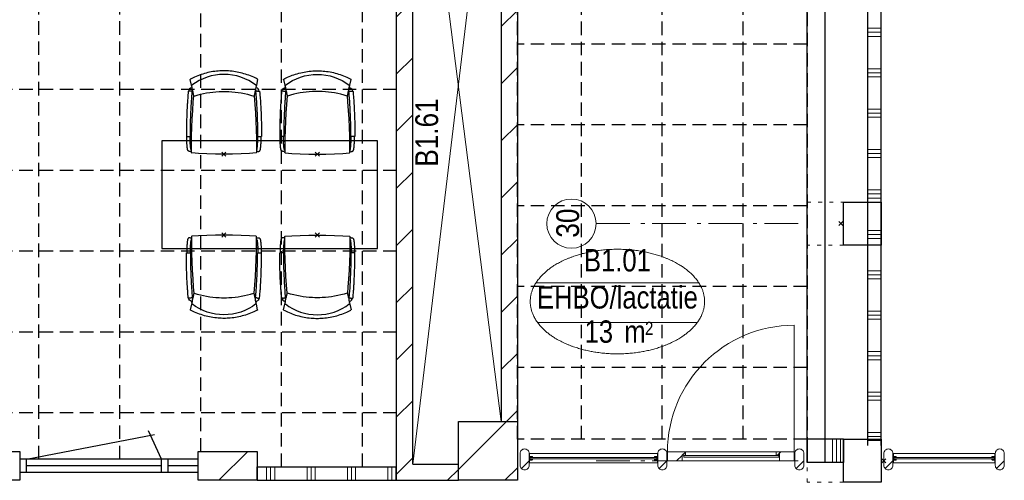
# Model space of a CAD drawing. Header units: millimetres. Extents: x 293454 to 524618, y 211738 to 307297.
# Tile 12 of 152: x 329295 to 336601, y 257749 to 261167. Entities that reach past the tile are written whole.
import ezdxf
from ezdxf.enums import TextEntityAlignment as Align

# ---------------------------------------------------------------- set-up
doc = ezdxf.new("R2010")
doc.units = ezdxf.units.MM
doc.header["$LTSCALE"] = 400
doc.header["$PDMODE"] = 3
doc.header["$PDSIZE"] = 15
for name, pattern in [('HIDDEN', [0.375, 0.25, -0.125]), ('STYLE_05', [0.208282, 0.069427, -0.138855]), ('STYLE_06', [1.041641, 0.625, -0.208282, 0.069427, -0.138931])]:
    doc.linetypes.add(name, pattern=pattern)
for name, color, linetype in [('-ve', 2, 'HIDDEN'), ('co2-1-n-1-0-8_ip0', 7, 'Continuous'), ('inlay', 6, 'Continuous'), ('inr', 4, 'Continuous'), ('plafond', 255, 'HIDDEN'), ('plat', 5, 'Continuous')]:
    doc.layers.add(name, color=color, linetype=linetype)
for name, color, linetype, lineweight in [('mat-beton (ihwg)', 5, 'Continuous', 25), ('mat-glas-hor', 5, 'Continuous', 15), ('mat-kalkzandsteen', 5, 'Continuous', 25), ('mat-naaldhout', 140, 'Continuous', 15), ('mat-scheidingswand-horizontaal', 5, 'Continuous', 25), ('None', 7, 'Continuous', 9), ('Ruimtenummers', 5, 'Continuous', 25)]:
    doc.layers.add(name, color=color, linetype=linetype, lineweight=lineweight)
doc.styles.add('Arial Narrow', font='ARIALN.TTF', dxfattribs={"height": 222.25})

# ---------------------------------------------------------------- blocks, each defined once
blk = doc.blocks.new('plafond b1')
at = {"layer": 'plafond'}
for p, q in [((33295, 9747.1), (33295, 15151.6)), ((33895, 9747.1), (33895, 15151.6)), ((34495, 9804.1), (34495, 15151.6)), ((35095, 9690.1), (35095, 15151.6)), ((35695, 9690.1), (35695, 15151.6)), ((37320, 9895.1), (37320, 15161.1)), ((37920, 9895.1), (37920, 15161.1)), ((38520, 9895.1), (38520, 15161.1)), ((38995, 12828.1), (36845, 12828.1)), ((35949, 12490.1), (21353.5, 12490.1)), ((38995, 12228.1), (36845, 12228.1)), ((35949, 11890.1), (27605, 11890.1)), ((38995, 11628.1), (36845, 11628.1)), ((35949, 11290.1), (27803.5, 11290.1)), ((38995, 11028.1), (36845, 11028.1)), ((35949, 10690.1), (27803.5, 10690.1)), ((38995, 10428.1), (36845, 10428.1)), ((35949, 10090.1), (27803.5, 10090.1))]:
    blk.add_line(p, q, dxfattribs=at)
blk.add_lwpolyline([(35949, 9590.1), (35949, 15151.6), (210, 15151.6), (210, 2015.1), (34546.5, 2015.1)], dxfattribs=at)
blk.add_lwpolyline([(38995, 9895.1), (36845, 9895.1), (36845, 15161.1), (38995, 15161.1)], close=True, dxfattribs=at)
blk = doc.blocks.new('*X74')
at = {"layer": 'None', "lineweight": 9}
blk.add_line((-21053.8, 2705), (-20839.8, 2919), dxfattribs=at)
blk = doc.blocks.new('*X75')
at = {"layer": 'None', "lineweight": 9}
for p, q in [((-19275.9, 2785.8), (-18919.7, 3142)), ((-18932.5, 2705), (-18838.9, 2798.5))]:
    blk.add_line(p, q, dxfattribs=at)
blk = doc.blocks.new('*X79')
at = {"layer": 'None', "lineweight": 9}
for p, q in [((-20700, 2705), (-20700, 2805)), ((-20670, 2705), (-20670, 2805)), ((-20640, 2705), (-20640, 2805)), ((-20400, 2705), (-20400, 2805)), ((-20370, 2705), (-20370, 2805)), ((-20340, 2705), (-20340, 2805)), ((-20100, 2705), (-20100, 2805)), ((-20070, 2705), (-20070, 2805)), ((-20040, 2705), (-20040, 2805)), ((-19800, 2705), (-19800, 2805)), ((-19770, 2705), (-19770, 2805)), ((-19740, 2705), (-19740, 2805))]:
    blk.add_line(p, q, dxfattribs=at)
blk = doc.blocks.new('*U85')
at = {"layer": 'None', "color": 43, "linetype": 'Continuous', "lineweight": 9}
for p, q in [((-19614.9, 8276), (-18958.9, 3142)), ((-18958.9, 8276), (-19614.9, 2825))]:
    blk.add_line(p, q, dxfattribs=at)
blk = doc.blocks.new('*X87')
at = {"layer": 'None', "lineweight": 9}
for p, q in [((-18958.9, 8194), (-18876.9, 8276)), ((-18958.9, 7769.7), (-18838.9, 7889.7)), ((-18958.9, 7345.4), (-18838.9, 7465.4)), ((-18958.9, 6921.2), (-18838.9, 7041.2)), ((-18958.9, 6496.9), (-18838.9, 6616.9)), ((-18958.9, 6072.6), (-18838.9, 6192.6)), ((-18958.9, 5648.4), (-18838.9, 5768.4)), ((-18958.9, 5224.1), (-18838.9, 5344.1)), ((-18958.9, 4799.8), (-18838.9, 4919.8)), ((-18958.9, 4375.6), (-18838.9, 4495.6)), ((-18958.9, 3951.3), (-18838.9, 4071.3)), ((-18958.9, 3527.1), (-18838.9, 3647.1)), ((-18919.7, 3142), (-18838.9, 3222.8))]:
    blk.add_line(p, q, dxfattribs=at)
blk = doc.blocks.new('*X88')
at = {"layer": 'None', "lineweight": 9}
blk.add_line((-19356.7, 2705), (-19275.9, 2785.8), dxfattribs=at)
blk = doc.blocks.new('*X89')
at = {"layer": 'None', "lineweight": 9}
for p, q in [((-19734.9, 8266.5), (-19725.4, 8276)), ((-19734.9, 7842.2), (-19614.9, 7962.2)), ((-19734.9, 7418), (-19614.9, 7538)), ((-19734.9, 6993.7), (-19614.9, 7113.7)), ((-19734.9, 6569.4), (-19614.9, 6689.4)), ((-19734.9, 6145.2), (-19614.9, 6265.2)), ((-19734.9, 5720.9), (-19614.9, 5840.9)), ((-19734.9, 5296.6), (-19614.9, 5416.6)), ((-19734.9, 4872.4), (-19614.9, 4992.4)), ((-19734.9, 4448.1), (-19614.9, 4568.1)), ((-19734.9, 4023.8), (-19614.9, 4143.8)), ((-19734.9, 3599.6), (-19614.9, 3719.6)), ((-19734.9, 3175.3), (-19614.9, 3295.3)), ((-19734.9, 2751.1), (-19614.9, 2871.1))]:
    blk.add_line(p, q, dxfattribs=at)
blk = doc.blocks.new('co2-1-n-1-0-8_b2')
for p, q in [((-251.5, -20.3), (-255.8, -20.3)), ((251.5, -20.3), (255.8, -20.3)), ((-249.1, -132.2), (-279.1, -131.7)), ((-251.6, -131.7), (-251.6, -132.2)), ((251.6, -131.7), (251.6, -132.2)), ((-220.5, -431.4), (-220.7, -431.4)), ((220.7, -431.4), (220.5, -431.4)), ((-239.3, -492.8), (-236.8, -493.3)), ((-231.5, -468.8), (-234.2, -468.3)), ((234.4, -468), (231.4, -468.6)), ((236.7, -493), (239.1, -492.6)), ((-250, -554.2), (-241.1, -513.2)), ((241.1, -513.2), (250, -554.2))]:
    blk.add_line(p, q)
at = {"flags": 128}
for points in [[(-238.5, -9.5), (-189.8, -6), (-126.6, -2.7), (-63.3, -0.7), (0, 0)], [(0, 0), (63.3, -0.7), (126.6, -2.7), (189.8, -6), (238.5, -9.5)], [(-255.8, -20.3), (-257.1, -20.4), (-258.3, -20.7), (-259.5, -21.1), (-260.7, -21.6), (-261.9, -22.1), (-263, -22.8), (-264.1, -23.6), (-265.4, -24.8), (-266.8, -26.5), (-267.8, -28.1), (-268.4, -29.4), (-268.8, -30.4), (-269.5, -32.8), (-270, -34.9), (-270.5, -37.1), (-270.9, -39.4), (-271.3, -41.9), (-271.6, -44.3), (-272, -46.9), (-272.4, -49.7), (-272.7, -52.9), (-273.1, -56.4), (-273.5, -60.3), (-273.8, -64.4), (-274.2, -69.1), (-274.6, -74.7), (-275, -81.4), (-275.4, -89.2), (-275.8, -98.1), (-276, -105.6), (-276.2, -113.7), (-276.3, -122.4), (-276.4, -131.8)], [(-223.6, -431.8), (-228.8, -369.6), (-233.1, -307.4), (-236.5, -244.1), (-239, -180.9), (-240.5, -117.6), (-241, -54.2), (-240.8, -12)], [(240.8, -12), (240.9, -73.4), (240.1, -134.8), (238.4, -198.1), (235.7, -261.3), (232, -324.6), (227.4, -387.7), (223.6, -431.8)], [(255.8, -20.3), (257.1, -20.4), (258.3, -20.7), (259.5, -21.1), (260.7, -21.6), (261.9, -22.1), (263, -22.8), (264.1, -23.6), (265.4, -24.8), (266.8, -26.5), (267.8, -28.1), (268.4, -29.4), (268.8, -30.4), (269.5, -32.8), (270, -34.9), (270.5, -37.1), (270.9, -39.4), (271.3, -41.9), (271.6, -44.3), (272, -46.9), (272.4, -49.7), (272.7, -52.9), (273.1, -56.4), (273.5, -60.3), (273.8, -64.4), (274.2, -69.1), (274.6, -74.7), (275, -81.4), (275.4, -89.2), (275.8, -98.1), (276, -105.6), (276.2, -113.7), (276.3, -122.4), (276.4, -131.8)], [(-250, -468), (-253.3, -468.2), (-255.6, -468.2), (-257.8, -468.2), (-259.7, -468), (-261.4, -467.8), (-262.7, -467.5), (-264.9, -466.6), (-266.3, -450.4), (-267.4, -435.8), (-268.5, -422.4), (-269.3, -410.3), (-270, -401), (-270.6, -392.6), (-271.1, -385.1), (-271.5, -378.5), (-271.8, -372.8), (-272.1, -368), (-272.9, -354.6), (-273.7, -340.4), (-274.5, -325.4), (-275.2, -310.1), (-275.8, -294.9), (-276.6, -274.8), (-277.3, -254.8), (-277.8, -234.9), (-278, -228.3), (-278.2, -221.8), (-278.3, -215.3), (-278.4, -208.9), (-278.5, -202.3), (-278.7, -195.2), (-278.8, -187.2), (-278.9, -178.1), (-279, -168.1), (-279.1, -157), (-279.1, -144.8), (-279.1, -131.7)], [(-240.5, -95.2), (-241.5, -95.2), (-243, -95.2), (-244.8, -95.2), (-246.8, -95.2), (-248.9, -95.3), (-251, -95.3)], [(-250, -468), (-248.5, -467.9), (-246.1, -467.6), (-243.8, -467.2), (-241.7, -466.8), (-239.8, -466.3), (-238.2, -465.8), (-237, -465.2), (-235, -464), (-236.3, -448.9), (-237.4, -435.5), (-238.3, -423.4), (-239.1, -412.6), (-239.8, -403.2), (-240.3, -395.1), (-240.8, -388.6), (-241.2, -382.4), (-241.6, -376), (-242, -369.6), (-242.4, -363.2), (-243.5, -343.6), (-244.5, -323.8), (-245.4, -304), (-246.2, -285.1), (-246.9, -266.1), (-247.5, -247.9), (-247.9, -231.1), (-248, -226.2), (-248.2, -220.5), (-248.3, -213.9), (-248.5, -206.4), (-248.6, -197.9), (-248.8, -188.5), (-248.9, -176.2), (-249, -162.7), (-249.1, -147.9), (-249.1, -132.2)], [(249.1, -132.2), (249.1, -146.9), (249, -160.6), (248.9, -172.9), (248.8, -183.9), (248.7, -193.5), (248.5, -201.8), (248.4, -208.3), (248.3, -214.7), (248.2, -221.1), (248, -227.6), (247.9, -234.1), (247.3, -253.9), (246.6, -273.8), (245.9, -293.6), (245, -312.5), (244.1, -331.4), (243.2, -349.5), (242.2, -366.2), (241.9, -371), (241.5, -376.6), (241.1, -383.1), (240.6, -390.6), (240.1, -398.9), (239.4, -408.1), (238.5, -420.2), (237.5, -433.4), (236.4, -447.9), (235, -464), (237, -465.2), (238.2, -465.8), (239.8, -466.3), (241.7, -466.8), (243.8, -467.2), (246.1, -467.6), (248.5, -467.9), (250, -468)], [(240.7, -95.2), (241.5, -95.2), (243, -95.2), (244.8, -95.2), (246.8, -95.2), (248.9, -95.3), (250.8, -95.3)], [(250, -468), (253.3, -468.2), (255.6, -468.2), (257.8, -468.2), (259.7, -468), (261.4, -467.8), (262.7, -467.5), (263.7, -467.1), (265, -466.1), (266, -453.4), (267, -441.6), (267.8, -430.7), (268.6, -420.8), (269.2, -412), (269.8, -404.1), (270.3, -397.1), (270.7, -390.6), (271.1, -384.3), (271.5, -377.9), (271.9, -371.5), (272.3, -365), (273.4, -345.2), (274.5, -325.3), (275.4, -305.3), (276, -290.1), (276.6, -274.8), (277.1, -259.7), (277.6, -245.3), (277.9, -231.9), (278, -226.9), (278.2, -221.2), (278.3, -214.5), (278.5, -206.9), (278.6, -198.4), (278.7, -188.9), (278.9, -176.5), (279, -162.9), (279.1, -148), (279.1, -131.7), (249.1, -132.2)], [(-241.1, -513.2), (-239, -503.7), (-237.1, -494.8), (-234.9, -484.6), (-232.9, -475.3), (-231.1, -466.9), (-229.4, -459.3), (-228, -452.7), (-226.8, -447), (-225.7, -442.2), (-224.9, -438.4)], [(-224.9, -438.4), (-224.4, -436.2), (-224.1, -434.5), (-223.8, -433.2), (-223.6, -432.5)], [(-223.7, -432.8), (-223.7, -432.8), (-223.6, -432.5)], [(-223.6, -431.7), (-223.6, -431.7), (-223.6, -431.8)], [(0, -465.5), (-18.1, -465.2), (-36.1, -464.6), (-59.3, -463.1), (-82.5, -460.9), (-105.6, -457.9), (-128.5, -454.2), (-151.9, -449.7), (-175, -444.4), (-197.9, -438.3), (-220.5, -431.4)], [(220.5, -431.4), (198.1, -438.3), (175.3, -444.3), (152.1, -449.7), (128.5, -454.2), (105.7, -457.9), (82.8, -460.8), (59.5, -463.1), (36.1, -464.6), (18.1, -465.2), (0, -465.5)], [(223.6, -431.8), (223.6, -431.7), (223.6, -431.7)], [(223.6, -432.5), (223.6, -432.5), (223.7, -432.8)], [(223.6, -432.5), (223.7, -432.8), (224, -434), (224.4, -435.9), (224.9, -438.4)], [(224.9, -438.4), (225.7, -442.2), (226.8, -447), (228, -452.7), (229.4, -459.3), (231.1, -466.8), (232.9, -475.2), (234.9, -484.6), (237.1, -494.8), (239, -503.7), (241.1, -513.2)], [(-248.6, -556.9), (-241.7, -560.6), (-230.9, -566), (-220.5, -570.8), (-209.7, -575.6), (-197.7, -580.6), (-185.6, -585.3), (-173.3, -589.7), (-161, -593.7), (-148.6, -597.5), (-136.1, -601), (-123.5, -604.2), (-110.8, -607), (-98.1, -609.6), (-85.4, -611.8), (-72.6, -613.8), (-59.7, -615.4), (-46.8, -616.7), (-33.9, -617.7), (-22.6, -618.2), (-10.7, -618.6), (0, -618.7)], [(0, -618.7), (7.7, -618.6), (19.8, -618.3), (31.2, -617.8), (42.9, -617), (55.8, -615.8), (68.7, -614.3), (81.5, -612.4), (94.3, -610.3), (107, -607.8), (119.7, -605.1), (132.3, -602), (144.8, -598.6), (157.2, -594.9), (169.5, -590.9), (181.8, -586.7), (194, -582.1), (206, -577.2), (217.9, -572), (228.2, -567.2), (238.9, -562), (248.7, -556.9)]]:
    blk.add_lwpolyline(points, dxfattribs=at)
for centre, radius, start, end in [((-251.5, -32.8), 12.5, 31.88123, 90), ((-251.5, -32.8), 12.5, 293.14629, 327.65776), ((-238.3, -12), 2.5, 94.56646, 179.48074), ((238.3, -12), 2.5, 0.51926, 85.43354), ((251.5, -32.8), 12.5, 90, 148.11877), ((251.5, -32.8), 12.5, 212.34224, 246.85371), ((-226.1, -432), 2.5, 341.68171, 5.2297), ((-226.1, -431.9), 2.5, 347.79098, 5.22757), ((226.1, -431.9), 2.5, 174.77243, 192.20902), ((226.1, -432), 2.5, 174.778, 187.14446), ((226.1, -432), 2.5, 187.15482, 198.3185), ((-233.6, -464.5), 28.8, 186.1005, 258.54259), ((-166.7, -477.3), 75, 191.73142, 197.31644), ((-233.7, -464.5), 3.77, 192.88655, 261.7566), ((234, -464.6), 3.4, 276.6537, 346.92859), ((166.7, -477.3), 75, 342.67468, 348.45132), ((234, -464.6), 28.4, 280.35782, 354.00571), ((-247.5, -554.8), 2.5, 167.79098, 242.16084), ((0.2, -200.9), 391.2, 232.63547, 269.9709), ((-0.2, -200.9), 391.2, 270.03074, 307.36288), ((247.5, -554.8), 2.5, 297.83916, 12.20902)]:
    blk.add_arc(centre, radius, start, end)
for points in [[(-243.3, -32.8), (-243.7, -32.8), (-244.1, -33.5), (-245, -36.2), (-245.5, -38.1), (-246.4, -43.2), (-246.9, -46.3), (-247.8, -53.6), (-248.3, -57.8), (-249.1, -67), (-249.5, -72), (-250.2, -82.7), (-250.6, -88.4), (-251.1, -100.3), (-251.3, -106.4), (-251.5, -118.9), (-251.6, -125.3), (-251.6, -131.7)], [(243.3, -32.8), (243.7, -32.8), (244.1, -33.5), (245, -36.2), (245.5, -38.1), (246.4, -43.2), (246.9, -46.3), (247.8, -53.6), (248.3, -57.8), (249.1, -67), (249.5, -72), (250.2, -82.7), (250.6, -88.4), (251.1, -100.3), (251.3, -106.4), (251.5, -118.9), (251.6, -125.3), (251.6, -131.7)]]:
    blk.add_open_spline(points, degree=3, knots=[0, 0, 0, 0, 0.125, 0.125, 0.25, 0.25, 0.375, 0.375, 0.5, 0.5, 0.625, 0.625, 0.75, 0.75, 0.875, 0.875, 0.9994014, 0.9994014, 0.9994014, 0.9994014])
at = {"layer": 'co2-1-n-1-0-8_ip0'}
blk.add_point((0, 0), dxfattribs=at)
blk = doc.blocks.new('nok')
at = {"layer": 'None', "color": 43, "linetype": 'STYLE_05', "lineweight": 9}
blk.add_lwpolyline([(-135, 160), (135, 160), (135, -160), (-135, -160)], close=True, dxfattribs=at)
blk = doc.blocks.new('*X231')
at = {"layer": 'None', "lineweight": 9}
for p, q in [((-16238.9, 6060), (-16138.9, 6060)), ((-16238.9, 6030), (-16138.9, 6030)), ((-16238.9, 6000), (-16138.9, 6000)), ((-16238.9, 5760), (-16138.9, 5760)), ((-16238.9, 5730), (-16138.9, 5730)), ((-16238.9, 5700), (-16138.9, 5700)), ((-16238.9, 5460), (-16138.9, 5460)), ((-16238.9, 5430), (-16138.9, 5430)), ((-16238.9, 5400), (-16138.9, 5400)), ((-16238.9, 5160), (-16138.9, 5160)), ((-16238.9, 5130), (-16138.9, 5130)), ((-16238.9, 5100), (-16138.9, 5100)), ((-16238.9, 4860), (-16138.9, 4860)), ((-16238.9, 4830), (-16138.9, 4830)), ((-16238.9, 4800), (-16138.9, 4800)), ((-16238.9, 4560), (-16138.9, 4560)), ((-16238.9, 4530), (-16138.9, 4530)), ((-16238.9, 4500), (-16138.9, 4500)), ((-16238.9, 4260), (-16138.9, 4260)), ((-16238.9, 4230), (-16138.9, 4230)), ((-16238.9, 4200), (-16138.9, 4200)), ((-16238.9, 3960), (-16138.9, 3960)), ((-16238.9, 3930), (-16138.9, 3930)), ((-16238.9, 3900), (-16138.9, 3900)), ((-16238.9, 3660), (-16138.9, 3660)), ((-16238.9, 3630), (-16138.9, 3630)), ((-16238.9, 3600), (-16138.9, 3600)), ((-16238.9, 3360), (-16138.9, 3360)), ((-16238.9, 3330), (-16138.9, 3330)), ((-16238.9, 3300), (-16138.9, 3300)), ((-16238.9, 3060), (-16138.9, 3060)), ((-16238.9, 3030), (-16138.9, 3030)), ((-16238.9, 3000), (-16138.9, 3000))]:
    blk.add_line(p, q, dxfattribs=at)
blk = doc.blocks.new('*X148')
at = {"layer": 'None', "lineweight": 5}
blk.add_line((-23.7, -23.7), (33.5, 33.5), dxfattribs=at)
blk = doc.blocks.new('houten stijl 67 x 114')
at = {"layer": 'mat-naaldhout', "color": 140, "linetype": 'Continuous', "lineweight": 15, "flags": 128}
blk.add_lwpolyline([(33.5, 0), (33.5, 0, -0.414214), (0, -33.5), (0, -33.5, -0.414214), (-33.5, 0), (-33.5, 88), (-33.5, 88, -0.414214), (0, 121.5), (0, 121.5, -0.414214), (33.5, 88)], format="xyb", close=True, dxfattribs=at)
at = {"layer": 'mat-naaldhout', "color": 140}
blk.add_blockref('*X148', (0, 0), dxfattribs=at)
blk = doc.blocks.new('*U757')
at = {"layer": 'mat-glas-hor', "color": 8, "lineweight": 5}
blk.add_lwpolyline([(-16051.9, 2834), (-16051.9, 2904), (-15292.4, 2904), (-15292.4, 2834)], close=True, dxfattribs=at)
at = {"layer": 'mat-glas-hor', "color": 140, "lineweight": 15}
blk.add_lwpolyline([(-16045.4, 2864), (-16045.4, 2874), (-15298.9, 2874), (-15298.9, 2864)], close=True, dxfattribs=at)
at = {"layer": 'mat-naaldhout', "color": 140, "linetype": 'Continuous', "lineweight": 15, "flags": 128}
for points in [[(-16051.9, 2879.3), (-16051.9, 2904.3), (-16050.9, 2904.3, -0.414214), (-16048.9, 2902.3), (-16048.9, 2885.8, 0.414214), (-16045.4, 2882.3), (-16028.9, 2882.3, -0.414214), (-16026.9, 2880.3), (-16026.9, 2879.3)], [(-16051.9, 2858.7), (-16051.9, 2833.7), (-16050.9, 2833.7, 0.414214), (-16048.9, 2835.7), (-16048.9, 2852.2, -0.414214), (-16045.4, 2855.7), (-16028.9, 2855.7, 0.414214), (-16026.9, 2857.7), (-16026.9, 2858.7)], [(-15292.4, 2879.3), (-15292.4, 2904.3), (-15293.4, 2904.3, 0.414214), (-15295.4, 2902.3), (-15295.4, 2885.8, -0.414214), (-15298.9, 2882.3), (-15315.4, 2882.3, 0.414214), (-15317.4, 2880.3), (-15317.4, 2879.3)], [(-15292.4, 2858.7), (-15292.4, 2833.7), (-15293.4, 2833.7, -0.414214), (-15295.4, 2835.7), (-15295.4, 2852.2, 0.414214), (-15298.9, 2855.7), (-15315.4, 2855.7, -0.414214), (-15317.4, 2857.7), (-15317.4, 2858.7)]]:
    blk.add_lwpolyline(points, format="xyb", close=True, dxfattribs=at)
at = {"layer": 'None', "color": 7}
for p in [(-16085.4, 2816), (-15258.9, 2816)]:
    blk.add_blockref('houten stijl 67 x 114', p, dxfattribs=at)
blk = doc.blocks.new('*X758')
at = {"layer": 'None', "lineweight": 5}
blk.add_line((-16908, 2891), (-16883, 2916), dxfattribs=at)
blk = doc.blocks.new('*X759')
at = {"layer": 'None', "lineweight": 5}
for p, q in [((-17657.1, 2849), (-17616.2, 2889.9)), ((-17615.1, 2891), (-17591.2, 2914.9))]:
    blk.add_line(p, q, dxfattribs=at)
blk = doc.blocks.new('*U760')
at = {"layer": 'mat-glas-hor', "color": 140, "lineweight": 15}
blk.add_lwpolyline([(-16899.5, 2876.5), (-17604.6, 2876.5), (-17604.6, 2888.5), (-16899.5, 2888.5)], close=True, dxfattribs=at)
at = {"layer": 'mat-naaldhout', "color": 140, "linetype": 'Continuous', "lineweight": 15}
for points in [[(-17616.2, 2891), (-17591.2, 2891), (-17591.2, 2916), (-17725.2, 2916), (-17725.2, 2849), (-17616.2, 2849)], [(-16894.2, 2891), (-16919.2, 2891), (-16919.2, 2916), (-16785.2, 2916), (-16785.2, 2849), (-16894.2, 2849)]]:
    blk.add_lwpolyline(points, close=True, dxfattribs=at)
at = {"layer": 'None', "color": 43, "linetype": 'Continuous', "lineweight": 9}
blk.add_line((-16785.2, 3856), (-16785.2, 2916), dxfattribs=at)
at = {"layer": 'None', "color": 8, "lineweight": 5}
blk.add_lwpolyline([(-17725.2, 2916), (-17725.2, 2849), (-16894.2, 2849), (-16894.2, 2916)], close=True, dxfattribs=at)
at = {"layer": 'None', "color": 43, "linetype": 'Continuous', "lineweight": 9}
blk.add_arc((-16785.2, 2916), 940, 90, 180, dxfattribs=at)
at = {"layer": 'mat-naaldhout', "color": 140}
for name in ['*X759', '*X758']:
    blk.add_blockref(name, (0, 0), dxfattribs=at)
blk = doc.blocks.new('*X850')
at = {"layer": 'None', "lineweight": 9}
for p, q in [((-19275.9, 2785.8), (-18919.7, 3142)), ((-18932.5, 2705), (-18838.9, 2798.5))]:
    blk.add_line(p, q, dxfattribs=at)
blk = doc.blocks.new('Kolom 280x320')
at = {"layer": 'mat-beton (ihwg)', "lineweight": 25}
blk.add_lwpolyline([(-300, 160), (-20, 160), (-20, -160), (-300, -160)], close=True, dxfattribs=at)
at = {"layer": 'None', "color": 92, "linetype": 'Continuous', "lineweight": 5}
blk.add_point((0, 0), dxfattribs=at)
blk = doc.blocks.new('Ruimtenummer UV 50')
at = {"layer": 'Ruimtenummers', "color": 8, "lineweight": 5}
for p, q in [((602.2, 156.5), (-602.3, 156.5)), ((594.7, -137.5), (-594.8, -137.5))]:
    blk.add_line(p, q, dxfattribs=at)
blk.add_open_spline([(-323.4, 353.8), (-173.3, 405.8), (173.3, 405.8), (323.4, 353.8), (473.5, 301.8), (560.1, 211.8), (646.8, 121.7), (646.8, 17.7), (646.8, -86.3), (560.1, -176.3), (473.5, -266.4), (323.4, -318.4), (173.3, -370.4), (-173.3, -370.4), (-323.4, -318.4), (-473.5, -266.4), (-560.2, -176.3), (-646.8, -86.3), (-646.8, 17.7), (-646.8, 121.7), (-560.2, 211.8), (-473.5, 301.8), (-323.4, 353.8)], degree=2, knots=[0, 0, 0, 0.09962, 0.19924, 0.19924, 0.283607, 0.283607, 0.349619, 0.349619, 0.415638, 0.415638, 0.5, 0.5, 0.59962, 0.69924, 0.69924, 0.783607, 0.783607, 0.849619, 0.849619, 0.915638, 0.915638, 1, 1, 1], dxfattribs=at)
at = {"layer": 'Ruimtenummers', "attachment_point": 2, "style": 'Arial Narrow'}
for s, insert, char_height in [(' 2', (220.1, -132.8), 96.8), (' m', (103.6, -122.2), 165.95)]:
    blk.add_mtext(s, dxfattribs=dict(at, insert=insert, char_height=char_height))
at = {"layer": 'Ruimtenummers', "style": 'Arial Narrow'}
for tag, p in [('Nummer', (0, 406.9)), ('Naam', (0, 131.7)), ('Oppervlak', (-137.9, -122.2))]:
    blk.add_attdef(tag, text='', height=165.9, dxfattribs=at).set_placement(p, align=Align.TOP_CENTER)
blk = doc.blocks.new('*U1114')
at = {"layer": 'None', "color": 43, "linetype": 'Continuous', "lineweight": 9}
for p, q in [((-19614.9, 8276), (-18958.9, 3142)), ((-18958.9, 8276), (-19614.9, 2825))]:
    blk.add_line(p, q, dxfattribs=at)
blk = doc.blocks.new('*X1159')
at = {"layer": 'None', "lineweight": 9}
for p, q in [((-18958.9, 8194), (-18876.9, 8276)), ((-18958.9, 7769.7), (-18838.9, 7889.7)), ((-18958.9, 7345.4), (-18838.9, 7465.4)), ((-18958.9, 6921.2), (-18838.9, 7041.2)), ((-18958.9, 6496.9), (-18838.9, 6616.9)), ((-18958.9, 6072.6), (-18838.9, 6192.6)), ((-18958.9, 5648.4), (-18838.9, 5768.4)), ((-18958.9, 5224.1), (-18838.9, 5344.1)), ((-18958.9, 4799.8), (-18838.9, 4919.8)), ((-18958.9, 4375.6), (-18838.9, 4495.6)), ((-18958.9, 3951.3), (-18838.9, 4071.3)), ((-18958.9, 3527.1), (-18838.9, 3647.1)), ((-18919.7, 3142), (-18838.9, 3222.8))]:
    blk.add_line(p, q, dxfattribs=at)
blk = doc.blocks.new('*X1160')
at = {"layer": 'None', "lineweight": 9}
blk.add_line((-19356.7, 2705), (-19275.9, 2785.8), dxfattribs=at)
blk = doc.blocks.new('*X1411')
at = {"layer": 'None', "lineweight": 9}
for p, q in [((-16500, 2837.5), (-16500, 3010)), ((-16470, 2837.5), (-16470, 3010)), ((-16440, 2837.5), (-16440, 3010))]:
    blk.add_line(p, q, dxfattribs=at)

msp = doc.modelspace()

# ---------------------------------------------------------------- linework, layer by layer
at = {"layer": 'inlay'}
msp.add_arc((333263.81187, 261423.66088), 6164.09323, 193.100473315, 247.025506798, dxfattribs=at)
at = {"layer": 'inr'}
msp.add_lwpolyline([(330350.02271, 259469.07749), (331950.02271, 259469.07749), (331950.02271, 260269.07749), (330350.02271, 260269.07749)], close=True, dxfattribs=at)
at = {"layer": 'mat-glas-hor', "color": 8, "lineweight": 5}
msp.add_lwpolyline([(333074.84012, 257877.5115), (333074.84012, 257947.5115), (334029.84012, 257947.5115), (334029.84012, 257877.5115)], close=True, dxfattribs=at)
at = {"layer": 'mat-glas-hor', "color": 140, "lineweight": 15}
msp.add_lwpolyline([(333081.34012, 257907.5115), (333081.34012, 257917.5115), (334021.84062, 257917.5115), (334021.84062, 257907.5115)], close=True, dxfattribs=at)
at = {"layer": 'mat-kalkzandsteen', "color": 92, "lineweight": 25}
for p, q in [((332091.84062, 257748.5115), (332091.84062, 263319.5115)), ((332211.84062, 257868.5115), (332211.84062, 263319.5115)), ((332211.84062, 257868.5115), (332211.84062, 263319.5115)), ((332867.84062, 263319.5115), (332867.84062, 258185.5115)), ((332867.84062, 263319.5115), (332867.84062, 258185.5115)), ((332987.84062, 263319.5115), (332987.84062, 258185.5115)), ((332987.84062, 263319.5115), (332987.84062, 258185.5115))]:
    msp.add_line(p, q, dxfattribs=at)
at = {"layer": 'mat-kalkzandsteen', "lineweight": 25}
for p, q in [((332211.84062, 257868.5115), (332550.84062, 257868.5115)), ((332211.84062, 257868.5115), (332550.84062, 257868.5115)), ((332550.84062, 257748.5115), (332550.84062, 257868.5115)), ((332550.84062, 257748.5115), (332550.84062, 257868.5115)), ((332091.84062, 257748.5115), (332550.84062, 257748.5115))]:
    msp.add_line(p, q, dxfattribs=at)
for points in [[(332550.84062, 258185.5115), (332987.84062, 258185.5115), (332987.84062, 257748.5115), (332550.84062, 257748.5115)], [(332550.84062, 258185.5115), (332987.84062, 258185.5115), (332987.84062, 257748.5115), (332550.84062, 257748.5115)], [(328859.34062, 257962.5115), (329296.34062, 257962.5115), (329296.34062, 257748.5115), (328859.34062, 257748.5115)], [(330619.34062, 257962.5115), (331056.34062, 257962.5115), (331056.34062, 257748.5115), (330619.34062, 257748.5115)]]:
    msp.add_lwpolyline(points, close=True, dxfattribs=at)
at = {"layer": 'mat-naaldhout', "color": 140, "linetype": 'Continuous', "lineweight": 15, "flags": 128}
for points in [[(333074.84012, 257922.77945), (333074.84012, 257947.77945), (333075.84012, 257947.77945, -0.4142135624), (333077.84012, 257945.77945), (333077.84012, 257929.27945, 0.4142135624), (333081.34012, 257925.77945), (333097.84012, 257925.77945, -0.4142135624), (333099.84012, 257923.77945), (333099.84012, 257922.77945)], [(334029.84012, 257922.77945), (334029.84012, 257947.77945), (334028.84012, 257947.77945, 0.4142135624), (334026.84012, 257945.77945), (334026.84012, 257929.27945, -0.4142135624), (334023.34012, 257925.77945), (334006.84012, 257925.77945, 0.4142135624), (334004.84012, 257923.77945), (334004.84012, 257922.77945)], [(334029.84012, 257922.77945), (334029.84012, 257947.77945), (334028.84012, 257947.77945, 0.4142135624), (334026.84012, 257945.77945), (334026.84012, 257929.27945, -0.4142135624), (334023.34012, 257925.77945), (334006.84012, 257925.77945, 0.4142135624), (334004.84012, 257923.77945), (334004.84012, 257922.77945)], [(334029.84012, 257922.77945), (334029.84012, 257947.77945), (334028.84012, 257947.77945, 0.4142135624), (334026.84012, 257945.77945), (334026.84012, 257929.27945, -0.4142135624), (334023.34012, 257925.77945), (334006.84012, 257925.77945, 0.4142135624), (334004.84012, 257923.77945), (334004.84012, 257922.77945)], [(333074.84012, 257902.24355), (333074.84012, 257877.24355), (333075.84012, 257877.24355, 0.4142135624), (333077.84012, 257879.24355), (333077.84012, 257895.74355, -0.4142135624), (333081.34012, 257899.24355), (333097.84012, 257899.24355, 0.4142135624), (333099.84012, 257901.24355), (333099.84012, 257902.24355)], [(334029.84012, 257902.24355), (334029.84012, 257877.24355), (334028.84012, 257877.24355, -0.4142135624), (334026.84012, 257879.24355), (334026.84012, 257895.74355, 0.4142135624), (334023.34012, 257899.24355), (334006.84012, 257899.24355, -0.4142135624), (334004.84012, 257901.24355), (334004.84012, 257902.24355)], [(334029.84012, 257902.24355), (334029.84012, 257877.24355), (334028.84012, 257877.24355, -0.4142135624), (334026.84012, 257879.24355), (334026.84012, 257895.74355, 0.4142135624), (334023.34012, 257899.24355), (334006.84012, 257899.24355, -0.4142135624), (334004.84012, 257901.24355), (334004.84012, 257902.24355)], [(334029.84012, 257902.24355), (334029.84012, 257877.24355), (334028.84012, 257877.24355, -0.4142135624), (334026.84012, 257879.24355), (334026.84012, 257895.74355, 0.4142135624), (334023.34012, 257899.24355), (334006.84012, 257899.24355, -0.4142135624), (334004.84012, 257901.24355), (334004.84012, 257902.24355)]]:
    msp.add_lwpolyline(points, format="xyb", close=True, dxfattribs=at)
at = {"layer": 'mat-scheidingswand-horizontaal', "lineweight": 25}
for p, q in [((335137.84062, 258053.5115), (335137.84062, 257881.0115)), ((335407.84062, 258053.5115), (335137.84062, 258053.5115)), ((335407.84062, 258053.5115), (335407.84062, 257881.0115)), ((335407.84062, 257881.0115), (335137.84062, 257881.0115)), ((331056.34062, 257848.5115), (332091.84062, 257848.5115)), ((331056.34062, 257748.5115), (331056.34062, 257848.5115)), ((332091.84062, 257748.5115), (332091.84062, 257848.5115)), ((331056.34062, 257748.5115), (332091.84062, 257748.5115))]:
    msp.add_line(p, q, dxfattribs=at)
at = {"layer": 'None', "color": 7, "linetype": 'STYLE_06', "lineweight": 9}
for p, q in [((333571.66389, 259653.5115), (335071.66389, 259653.5115)), ((333571.66389, 257893.5115), (335071.66389, 257893.5115))]:
    msp.add_line(p, q, dxfattribs=at)
at = {"layer": 'None', "color": 43, "linetype": 'Continuous', "lineweight": 9}
msp.add_circle((333389.05747, 259653.5115), 182.60642, dxfattribs=at)
at = {"layer": 'plat'}
for p, q in [((335137.84062, 257881.0115), (335137.84062, 263173.5115)), ((335272.84062, 257881.0115), (335272.84062, 261238.5115)), ((335587.84062, 258007.5115), (335587.84062, 261253.5115)), ((335687.84062, 258007.5115), (335687.84062, 261253.5115)), ((329346.34062, 257905.5115), (330296.18908, 258088.05467)), ((330346.34062, 257905.5115), (330250.91084, 258115.89994)), ((330619.34062, 257905.5115), (329296.34062, 257905.5115)), ((329346.34062, 257805.5115), (329346.34062, 257905.5115)), ((330346.34062, 257855.5115), (329346.34062, 257855.5115)), ((330346.34062, 257805.5115), (330346.34062, 257905.5115)), ((330396.34062, 257805.5115), (330396.34062, 257905.5115)), ((330619.34062, 257855.5115), (330396.34062, 257855.5115)), ((330619.34062, 257805.5115), (329296.34062, 257805.5115))]:
    msp.add_line(p, q, dxfattribs=at)

# ---------------------------------------------------------------- block references
at = {"layer": '-ve'}
msp.add_blockref('plafond b1', (296142.84062, 248158.41738), dxfattribs=at)
at = {"layer": 'inr', "rotation": 180}
msp.add_blockref('co2-1-n-1-0-8_b2', (330810.43006, 260169.07749), dxfattribs=at)
at = {"layer": 'inr', "xscale": -1, "rotation": 180}
msp.add_blockref('co2-1-n-1-0-8_b2', (331503.25026, 260169.07749), dxfattribs=at)
at = {"layer": 'inr', "xscale": -1}
msp.add_blockref('co2-1-n-1-0-8_b2', (330810.43006, 259569.07749), dxfattribs=at)
at = {"layer": 'inr'}
msp.add_blockref('co2-1-n-1-0-8_b2', (331503.25026, 259569.07749), dxfattribs=at)
at = {"layer": 'mat-beton (ihwg)', "color": 7, "rotation": 180}
msp.add_blockref('Kolom 280x320', (335387.84062, 259653.5115), dxfattribs=at)
at = {"layer": 'mat-kalkzandsteen', "color": 92}
for name in ['*X89', '*X87', '*X1159']:
    msp.add_blockref(name, (351826.78125, 255043.5115), dxfattribs=at)
at = {"layer": 'mat-kalkzandsteen'}
for name in ['*X75', '*X850', '*X74', '*X88', '*X1160']:
    msp.add_blockref(name, (351826.78125, 255043.5115), dxfattribs=at)
at = {"layer": 'mat-scheidingswand-horizontaal', "color": 7}
for p in [(335272.84062, 259653.5115), (335272.84062, 257893.5115)]:
    msp.add_blockref('nok', p, dxfattribs=at)
at = {"layer": 'mat-scheidingswand-horizontaal'}
for name in ['*X1411', '*X79']:
    msp.add_blockref(name, (351826.78125, 255043.5115), dxfattribs=at)
at = {"layer": 'None', "color": 7}
for name, p in [('*U85', (351826.78125, 255043.5115)), ('*U1114', (351826.78125, 255043.5115)), ('*U760', (351826.78125, 255043.5115)), ('Kolom 280x320', (335707.84062, 257893.5115)), ('houten stijl 67 x 114', (333041.34012, 257859.5115)), ('houten stijl 67 x 114', (334063.34012, 257859.5115)), ('houten stijl 67 x 114', (335080.34012, 257859.5115)), ('houten stijl 67 x 114', (335080.34012, 257859.5115)), ('*U757', (351826.78125, 255043.5115))]:
    msp.add_blockref(name, p, dxfattribs=at)
at = {"layer": 'plat'}
msp.add_blockref('*X231', (351826.78125, 255043.5115), dxfattribs=at)
at = {"layer": 'Ruimtenummers'}
msp.add_blockref('Ruimtenummer UV 50', (333730.24286, 259057.59629), dxfattribs=at).add_auto_attribs({'Nummer': 'B1.01', 'Naam': 'EHBO/lactatie', 'Oppervlak': '13'})

# ---------------------------------------------------------------- texts
at = {"layer": 'None', "color": 8, "insert": (333276.29988, 259549.50919), "char_height": 169.333333, "attachment_point": 1, "rotation": 90, "style": 'Arial Narrow'}
msp.add_mtext('30', dxfattribs=at)
at = {"layer": 'Ruimtenummers', "insert": (332230.4662, 260076.16496), "char_height": 169.333333, "attachment_point": 1, "rotation": 90, "style": 'Arial Narrow'}
msp.add_mtext('B1.61', dxfattribs=at)

doc.saveas('drawing.dxf')
